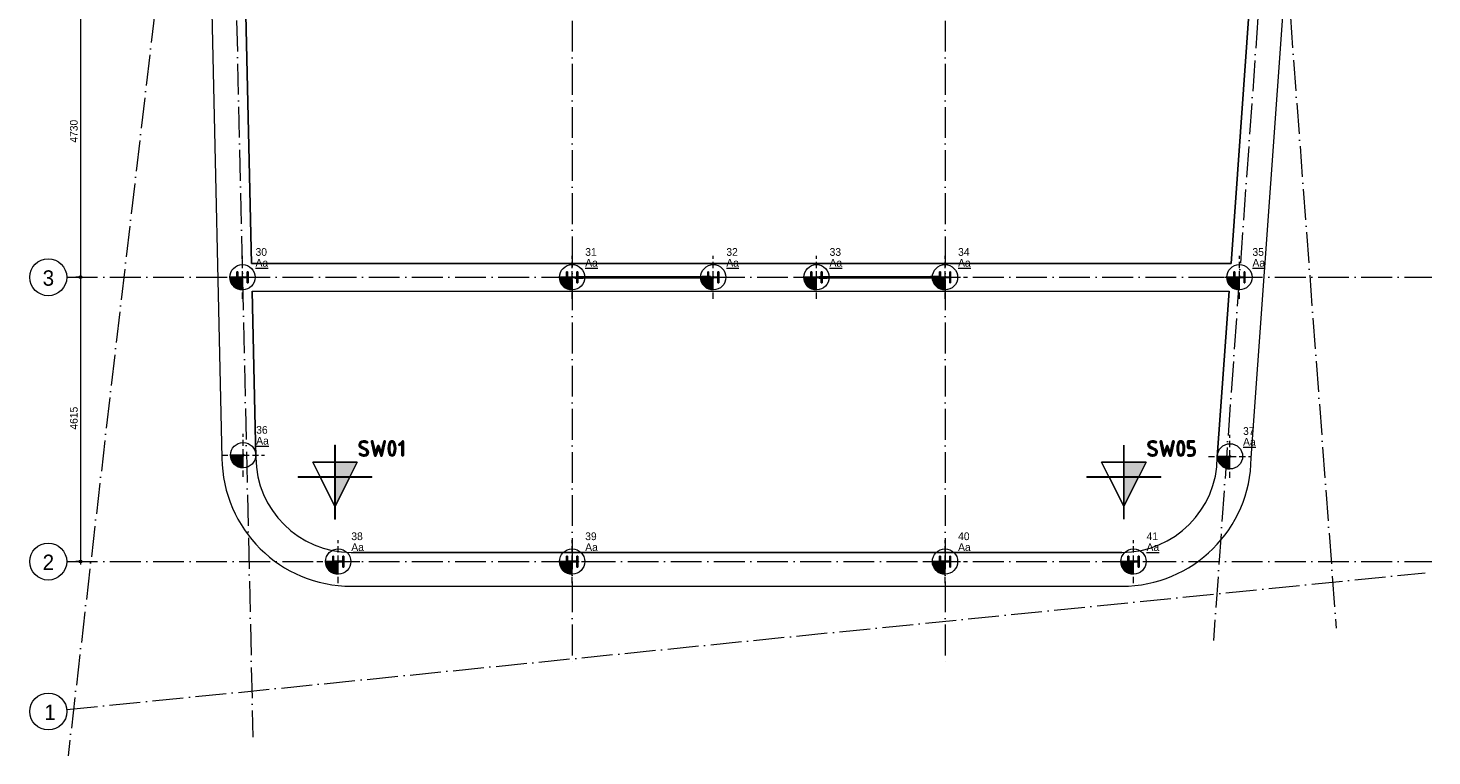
# Model space of a CAD drawing. Header units: millimetres. Extents: x 1146 to 23950, y 6845 to 40413.
# Tile 1 of 4: x 1173 to 23950, y 6845 to 18661. Entities that reach past the tile are written whole.
import ezdxf

# ---------------------------------------------------------------- set-up
doc = ezdxf.new("R2010")
doc.units = ezdxf.units.MM
doc.linetypes.add('00_PBT_HID2', pattern=[150, 100, -50])
doc.linetypes.add('00_PBT_STRA', pattern=[1400, 500, -100, 0, -100, 500, -100, 0, -100])
for name, color, linetype, lineweight in [('A-____-____-DIMS', 211, 'Continuous', 13), ('A-____-____-DIMS-50', 211, 'Continuous', 13), ('A-DETL-____-MBND', 5, 'Continuous', 13), ('A-DETL-GENF-HDLN', 90, '00_PBT_HID2', 18), ('A-DETL-GENF-OTLN', 92, 'Continuous', 18), ('A-GENM-____-OTLN', 13, 'Continuous', 25), ('S-FNDN-____-IDEN', 2, 'Continuous', 18), ('S-FNDN-____-OTLN', 32, 'Continuous', 25), ('S-GRID-____-IDEN', 1, 'Continuous', 18), ('S-GRID-____-OTLN', 1, 'Continuous', 13)]:
    doc.layers.add(name, color=color, linetype=linetype, lineweight=lineweight)
doc.styles.add('PBT-Font', font='PBT-FONT.ttf', dxfattribs={"height": 250})
doc.styles.add('PBT-Font_1', font='PBT-FONT.ttf', dxfattribs={"height": 125})
doc.styles.add('PBT-Font_B', font='txt', dxfattribs={"height": 125})
doc.styles.add('PBT-Font_I', font='PBT-FONTi.ttf', dxfattribs={"height": 125})
doc.dimstyles.new('PBT_DIM_2_50mm_nk', dxfattribs={"dimscale": 304.8, "dimtxt": 125.344371, "dimasz": 0.147638, "dimexe": 0.246063, "dimexo": 0.0625, "dimgap": 0.032808, "dimtad": 1, "dimdec": 3, "dimrnd": 0.001, "dimdsep": 46, "dimtxsty": 'PBT-Font_1', "dimblk1": 'DOTBLANK', "dimblk2": 'DOTBLANK', "dimsah": 1, "dimcen": 0.09, "dimdle": 0.164042, "dimazin": 0, "dimtfac": 1, "dimtdec": 4, "dimtix": 1, "dimtmove": 0, "dimatfit": 3, "dimfxl": 0.246063, "dimfxlon": 1, "dimtvp": 1, "dimtolj": 1, "dimtzin": 0, "dimarcsym": 2})

# ---------------------------------------------------------------- blocks, each defined once
blk = doc.blocks.new('00_PBT_GM_sondering_R24 - Sondering-1644462-palenplan')
at = {"layer": 'A-GENM-____-OTLN'}
for points in [[(-2, -687), (2, -687), (2, -2), (600, -2), (600, 2), (2, 2), (2, 513), (-2, 513), (-2, 2), (-600, 2), (-600, -2), (-2, -2)], [(479, 336), (504, 340), (524, 354), (538, 375), (542, 399), (540, 417), (534, 432), (523, 445), (508, 455), (436, 491), (420, 505), (415, 525), (418, 539), (426, 552), (439, 560), (454, 563), (483, 560), (519, 550), (527, 554), (531, 563), (529, 569), (524, 573), (495, 583), (455, 586), (431, 582), (410, 568), (396, 547), (391, 523), (393, 505), (400, 490), (411, 477), (426, 467), (498, 431), (513, 417), (519, 397), (516, 383), (508, 370), (495, 362), (481, 359), (446, 365), (411, 382), (404, 384), (395, 381), (391, 372), (396, 362), (415, 350), (435, 342), (457, 337)], [(654, 336), (661, 338), (666, 346), (704, 459), (741, 346), (746, 338), (754, 336), (762, 338), (766, 346), (816, 574), (813, 583), (804, 586), (795, 584), (791, 576), (751, 395), (716, 501), (711, 508), (704, 511), (696, 508), (691, 501), (656, 395), (616, 576), (612, 584), (604, 586), (594, 583), (591, 574), (591, 571), (641, 346), (646, 338)], [(1098, 336), (1107, 339), (1110, 348), (1110, 574), (1107, 583), (1097, 586), (1087, 581), (1038, 532), (1034, 523), (1038, 514), (1047, 511), (1056, 515), (1086, 544), (1086, 348), (1089, 339)], [(130, 2), (242, 2), (362, 240), (2, 240), (2, 2)], [(2, -476), (240, -2), (2, -2)]]:
    blk.add_hatch(color=256, dxfattribs=at).paths.add_polyline_path(points)
h = blk.add_hatch(color=256, dxfattribs=at)
h.paths.add_polyline_path([(926, 336), (942, 339), (956, 348), (967, 363), (976, 384), (984, 419), (987, 461), (984, 503), (976, 538), (967, 559), (956, 574), (942, 583), (926, 586), (909, 583), (895, 574), (884, 560), (875, 539), (867, 503), (864, 461), (867, 419), (875, 383), (884, 362), (895, 348), (909, 339)])
h.paths.add_polyline_path([(926, 359), (916, 362), (907, 370), (900, 383), (894, 402), (889, 430), (888, 461), (889, 491), (895, 522), (900, 539), (907, 552), (916, 560), (926, 563), (935, 560), (944, 552), (951, 539), (957, 520), (962, 492), (963, 461), (962, 430), (957, 402), (951, 383), (944, 370), (935, 362)])
at = {"layer": 'A-GENM-____-OTLN', "lineweight": 13}
for p, q in [((2, 513), (-2, 513)), ((-2, 513), (-2, 2)), ((-2, 2), (-2, 513)), ((-2, 513), (2, 513)), ((2, 2), (2, 513)), ((2, 513), (2, 2)), ((396, 547), (391, 523)), ((391, 523), (396, 547)), ((391, 523), (393, 505)), ((393, 505), (391, 523)), ((393, 505), (400, 490)), ((400, 490), (393, 505)), ((410, 568), (396, 547)), ((396, 547), (410, 568)), ((400, 490), (411, 477)), ((411, 477), (400, 490)), ((431, 582), (410, 568)), ((410, 568), (431, 582)), ((411, 477), (426, 467)), ((426, 467), (411, 477)), ((415, 525), (418, 539)), ((418, 539), (415, 525)), ((420, 505), (415, 525)), ((415, 525), (420, 505)), ((418, 539), (426, 552)), ((426, 552), (418, 539)), ((436, 491), (420, 505)), ((420, 505), (436, 491)), ((426, 552), (439, 560)), ((439, 560), (426, 552)), ((426, 467), (498, 431)), ((498, 431), (426, 467)), ((455, 586), (431, 582)), ((431, 582), (455, 586)), ((508, 455), (436, 491)), ((436, 491), (508, 455)), ((439, 560), (454, 563)), ((454, 563), (439, 560)), ((454, 563), (483, 560)), ((483, 560), (454, 563)), ((495, 583), (455, 586)), ((455, 586), (495, 583)), ((483, 560), (513, 551)), ((513, 551), (483, 560)), ((524, 573), (495, 583)), ((495, 583), (524, 573)), ((513, 551), (519, 550)), ((519, 550), (513, 551)), ((519, 550), (527, 554)), ((527, 554), (519, 550)), ((529, 569), (524, 573)), ((524, 573), (529, 569)), ((527, 554), (531, 563)), ((531, 563), (527, 554)), ((531, 563), (529, 569)), ((529, 569), (531, 563)), ((594, 583), (591, 574)), ((591, 574), (594, 583)), ((591, 574), (591, 571)), ((591, 571), (591, 574)), ((591, 571), (641, 346)), ((641, 346), (591, 571)), ((604, 586), (594, 583)), ((594, 583), (604, 586)), ((612, 584), (604, 586)), ((604, 586), (612, 584)), ((616, 576), (612, 584)), ((612, 584), (616, 576)), ((656, 395), (616, 576)), ((616, 576), (656, 395)), ((691, 501), (656, 395)), ((656, 395), (691, 501)), ((666, 346), (704, 459)), ((704, 459), (666, 346)), ((696, 508), (691, 501)), ((691, 501), (696, 508)), ((704, 511), (696, 508)), ((696, 508), (704, 511)), ((711, 508), (704, 511)), ((704, 511), (711, 508)), ((704, 459), (741, 346)), ((741, 346), (704, 459)), ((716, 501), (711, 508)), ((711, 508), (716, 501)), ((751, 395), (716, 501)), ((716, 501), (751, 395)), ((791, 576), (751, 395)), ((751, 395), (791, 576)), ((766, 346), (816, 571)), ((816, 571), (766, 346)), ((795, 584), (791, 576)), ((791, 576), (795, 584)), ((804, 586), (795, 584)), ((795, 584), (804, 586)), ((813, 583), (804, 586)), ((804, 586), (813, 583)), ((816, 574), (813, 583)), ((813, 583), (816, 574)), ((816, 571), (816, 574)), ((816, 574), (816, 571)), ((867, 503), (864, 461)), ((864, 461), (867, 503)), ((864, 461), (867, 419)), ((867, 419), (864, 461)), ((875, 539), (867, 503)), ((867, 503), (875, 539)), ((884, 560), (875, 539)), ((875, 539), (884, 560)), ((895, 575), (884, 560)), ((884, 560), (895, 575)), ((888, 461), (889, 491)), ((889, 491), (888, 461)), ((889, 430), (888, 461)), ((888, 461), (889, 430)), ((889, 491), (895, 520)), ((895, 520), (889, 491)), ((909, 583), (895, 575)), ((895, 575), (909, 583)), ((895, 520), (900, 539)), ((900, 539), (895, 520)), ((900, 539), (907, 552)), ((907, 552), (900, 539)), ((907, 552), (916, 560)), ((916, 560), (907, 552)), ((926, 586), (909, 583)), ((909, 583), (926, 586)), ((916, 560), (926, 563)), ((926, 563), (916, 560)), ((942, 583), (926, 586)), ((926, 586), (942, 583)), ((926, 563), (935, 560)), ((935, 560), (926, 563)), ((935, 560), (944, 552)), ((944, 552), (935, 560)), ((956, 574), (942, 583)), ((942, 583), (956, 574)), ((944, 552), (951, 539)), ((951, 539), (944, 552)), ((951, 539), (957, 520)), ((957, 520), (951, 539)), ((967, 559), (956, 574)), ((956, 574), (967, 559)), ((957, 520), (962, 492)), ((962, 492), (957, 520)), ((962, 492), (963, 461)), ((963, 461), (962, 492)), ((963, 461), (962, 430)), ((962, 430), (963, 461)), ((976, 538), (967, 559)), ((967, 559), (976, 538)), ((984, 503), (976, 538)), ((976, 538), (984, 503)), ((987, 461), (984, 503)), ((984, 503), (987, 461)), ((984, 419), (987, 461)), ((987, 461), (984, 419)), ((1038, 532), (1034, 523)), ((1034, 523), (1038, 532)), ((1034, 523), (1038, 514)), ((1038, 514), (1034, 523)), ((1087, 581), (1038, 532)), ((1038, 532), (1087, 581)), ((1038, 514), (1047, 511)), ((1047, 511), (1038, 514)), ((1047, 511), (1056, 515)), ((1056, 515), (1047, 511)), ((1056, 515), (1086, 544)), ((1086, 544), (1056, 515)), ((1086, 544), (1086, 348)), ((1086, 348), (1086, 544)), ((1097, 586), (1087, 581)), ((1087, 581), (1097, 586)), ((1107, 583), (1097, 586)), ((1097, 586), (1107, 583)), ((1110, 574), (1107, 583)), ((1107, 583), (1110, 574)), ((1110, 348), (1110, 574)), ((1110, 574), (1110, 348)), ((-2, 240), (-362, 240)), ((-362, 240), (-242, 2)), ((-242, 2), (-362, 240)), ((-362, 240), (-2, 240)), ((-2, 2), (-2, 240)), ((-2, 240), (-2, 2)), ((362, 240), (2, 240)), ((2, 240), (2, 2)), ((2, 2), (2, 240)), ((2, 240), (362, 240)), ((242, 2), (362, 240)), ((362, 240), (242, 2)), ((395, 381), (391, 372)), ((391, 372), (395, 381)), ((391, 372), (396, 362)), ((396, 362), (391, 372)), ((404, 384), (395, 381)), ((395, 381), (404, 384)), ((396, 362), (415, 350)), ((415, 350), (396, 362)), ((411, 382), (404, 384)), ((404, 384), (411, 382)), ((446, 365), (411, 382)), ((411, 382), (446, 365)), ((415, 350), (435, 342)), ((435, 342), (415, 350)), ((435, 342), (457, 337)), ((457, 337), (435, 342)), ((481, 359), (446, 365)), ((446, 365), (481, 359)), ((457, 337), (479, 336)), ((479, 336), (457, 337)), ((479, 336), (504, 340)), ((504, 340), (479, 336)), ((495, 362), (481, 359)), ((481, 359), (495, 362)), ((508, 370), (495, 362)), ((495, 362), (508, 370)), ((498, 431), (513, 417)), ((513, 417), (498, 431)), ((504, 340), (524, 354)), ((524, 354), (504, 340)), ((523, 445), (508, 455)), ((508, 455), (523, 445)), ((516, 383), (508, 370)), ((508, 370), (516, 383)), ((513, 417), (519, 397)), ((519, 397), (513, 417)), ((519, 397), (516, 383)), ((516, 383), (519, 397)), ((534, 432), (523, 445)), ((523, 445), (534, 432)), ((524, 354), (538, 375)), ((538, 375), (524, 354)), ((540, 417), (534, 432)), ((534, 432), (540, 417)), ((538, 375), (542, 399)), ((542, 399), (538, 375)), ((542, 399), (540, 417)), ((540, 417), (542, 399)), ((641, 346), (646, 338)), ((646, 338), (641, 346)), ((646, 338), (654, 336)), ((654, 336), (646, 338)), ((654, 336), (661, 338)), ((661, 338), (654, 336)), ((661, 338), (666, 346)), ((666, 346), (661, 338)), ((741, 346), (746, 338)), ((746, 338), (741, 346)), ((746, 338), (754, 336)), ((754, 336), (746, 338)), ((754, 336), (762, 338)), ((762, 338), (754, 336)), ((762, 338), (766, 346)), ((766, 346), (762, 338)), ((867, 419), (875, 383)), ((875, 383), (867, 419)), ((875, 383), (884, 362)), ((884, 362), (875, 383)), ((884, 362), (895, 348)), ((895, 348), (884, 362)), ((894, 402), (889, 430)), ((889, 430), (894, 402)), ((900, 383), (894, 402)), ((894, 402), (900, 383)), ((895, 348), (909, 339)), ((909, 339), (895, 348)), ((907, 370), (900, 383)), ((900, 383), (907, 370)), ((916, 362), (907, 370)), ((907, 370), (916, 362)), ((909, 339), (926, 336)), ((926, 336), (909, 339)), ((926, 359), (916, 362)), ((916, 362), (926, 359)), ((935, 362), (926, 359)), ((926, 359), (935, 362)), ((926, 336), (942, 339)), ((942, 339), (926, 336)), ((944, 370), (935, 362)), ((935, 362), (944, 370)), ((942, 339), (956, 348)), ((956, 348), (942, 339)), ((951, 383), (944, 370)), ((944, 370), (951, 383)), ((957, 402), (951, 383)), ((951, 383), (957, 402)), ((956, 348), (967, 363)), ((967, 363), (956, 348)), ((962, 430), (957, 402)), ((957, 402), (962, 430)), ((967, 363), (976, 384)), ((976, 384), (967, 363)), ((976, 384), (984, 419)), ((984, 419), (976, 384)), ((1086, 348), (1089, 339)), ((1089, 339), (1086, 348)), ((1089, 339), (1098, 336)), ((1098, 336), (1089, 339)), ((1098, 336), (1107, 339)), ((1107, 339), (1098, 336)), ((1107, 339), (1110, 348)), ((1110, 348), (1107, 339)), ((-2, 2), (-600, 2)), ((-600, 2), (-600, -2)), ((-600, -2), (-600, 2)), ((-600, 2), (-2, 2)), ((-242, 2), (-2, 2)), ((-2, 2), (-242, 2)), ((600, 2), (2, 2)), ((2, 2), (600, 2)), ((2, 2), (242, 2)), ((242, 2), (2, 2)), ((600, -2), (600, 2)), ((600, 2), (600, -2)), ((-600, -2), (-2, -2)), ((-2, -2), (-600, -2)), ((-2, -2), (-240, -2)), ((-240, -2), (-2, -476)), ((-2, -476), (-240, -2)), ((-240, -2), (-2, -2)), ((-2, -2), (-2, -687)), ((-2, -687), (-2, -2)), ((-2, -476), (-2, -2)), ((-2, -2), (-2, -476)), ((2, -476), (240, -2)), ((240, -2), (2, -2)), ((2, -2), (2, -476)), ((2, -476), (2, -2)), ((2, -2), (240, -2)), ((240, -2), (2, -476)), ((2, -2), (600, -2)), ((2, -687), (2, -2)), ((2, -2), (2, -687)), ((600, -2), (2, -2)), ((-2, -687), (2, -687)), ((2, -687), (-2, -687))]:
    blk.add_line(p, q, dxfattribs=at)
blk = doc.blocks.new('28_PBT_SC_stalen kolom_H-profiel_R24 - HE180B-1678610-palenplan')
at = {"layer": 'A-DETL-____-MBND'}
for p, q in [((-90, 76), (-90, 90)), ((-90, 90), (90, 90)), ((90, 90), (-90, 90)), ((-90, 90), (-90, 76)), ((-19.25, 76), (-90, 76)), ((-90, 76), (-19.25, 76)), ((-4.25, -61), (-4.25, 61)), ((-4.25, 61), (-4.25, -61)), ((4.25, 61), (4.25, -61)), ((4.25, -61), (4.25, 61)), ((90, 76), (19.25, 76)), ((19.25, 76), (90, 76)), ((90, 90), (90, 76)), ((90, 76), (90, 90)), ((-90, -90), (-90, -76)), ((-90, -76), (-19.25, -76)), ((-19.25, -76), (-90, -76)), ((-90, -76), (-90, -90)), ((90, -90), (-90, -90)), ((-90, -90), (90, -90)), ((19.25, -76), (90, -76)), ((90, -76), (19.25, -76)), ((90, -76), (90, -90)), ((90, -90), (90, -76))]:
    blk.add_line(p, q, dxfattribs=at)
for centre, start, end in [((-19.25, 61), 360, 90), ((-19.25, 61), 0, 90), ((19.25, 61), 90, 180), ((19.25, 61), 90, 180), ((-19.25, -61), 270, 360), ((-19.25, -61), 270, 0), ((19.25, -61), 180, 270), ((19.25, -61), 180, 270)]:
    blk.add_arc(centre, 15, start, end, dxfattribs=at)
blk = doc.blocks.new('28_PBT_SC_stalen kolom_H-profiel_R24 - HE180B-1678606-palenplan')
at = {"layer": 'A-DETL-____-MBND'}
for p, q in [((-90, 76), (-90, 90)), ((-90, 90), (90, 90)), ((90, 90), (-90, 90)), ((-90, 90), (-90, 76)), ((-19.25, 76), (-90, 76)), ((-90, 76), (-19.25, 76)), ((-4.25, -61), (-4.25, 61)), ((-4.25, 61), (-4.25, -61)), ((4.25, 61), (4.25, -61)), ((4.25, -61), (4.25, 61)), ((90, 76), (19.25, 76)), ((19.25, 76), (90, 76)), ((90, 90), (90, 76)), ((90, 76), (90, 90)), ((-90, -90), (-90, -76)), ((-90, -76), (-19.25, -76)), ((-19.25, -76), (-90, -76)), ((-90, -76), (-90, -90)), ((90, -90), (-90, -90)), ((-90, -90), (90, -90)), ((19.25, -76), (90, -76)), ((90, -76), (19.25, -76)), ((90, -76), (90, -90)), ((90, -90), (90, -76))]:
    blk.add_line(p, q, dxfattribs=at)
for centre, start, end in [((-19.25, 61), 360, 90), ((-19.25, 61), 0, 90), ((19.25, 61), 90, 180), ((19.25, 61), 90, 180), ((-19.25, -61), 270, 360), ((-19.25, -61), 270, 0), ((19.25, -61), 180, 270), ((19.25, -61), 180, 270)]:
    blk.add_arc(centre, 15, start, end, dxfattribs=at)
blk = doc.blocks.new('28_PBT_SF_stalen ligger_strip_R24 - windverband 12x150-1631255-palenplan')
at = {"layer": 'A-DETL-____-MBND'}
for p, q in [((10045, 14615), (10045, 14603)), ((10179, 14615), (10045, 14615)), ((10045, 14615), (12111, 14615)), ((10045, 14603), (10179, 14603)), ((12111, 14603), (10045, 14603)), ((10179, 14603), (10179, 14615)), ((10179, 14615), (12245, 14615)), ((12245, 14603), (10179, 14603)), ((12111, 14615), (12245, 14615)), ((12111, 14603), (12111, 14615)), ((12245, 14603), (12111, 14603)), ((12245, 14615), (12245, 14603))]:
    blk.add_line(p, q, dxfattribs=at)
blk = doc.blocks.new('28_PBT_SF_stalen ligger_strip_R24 - windverband 12x150-1695926-palenplan')
at = {"layer": 'A-DETL-____-MBND'}
for p, q in [((10100, 14615), (10100, 14627)), ((10100, 14627), (10234, 14627)), ((10100, 14627), (12111, 14627)), ((10234, 14615), (10100, 14615)), ((12111, 14615), (10100, 14615)), ((10234, 14627), (10234, 14615)), ((10234, 14627), (12245, 14627)), ((12245, 14615), (10234, 14615)), ((12245, 14627), (12111, 14627)), ((12111, 14627), (12111, 14615)), ((12111, 14615), (12245, 14615)), ((12245, 14615), (12245, 14627))]:
    blk.add_line(p, q, dxfattribs=at)
blk = doc.blocks.new('28_PBT_SF_stalen ligger_strip_R24 - windverband 12x150-1747206-palenplan')
at = {"layer": 'A-DETL-____-MBND'}
for p, q in [((14001, 14615), (14001, 14627)), ((14001, 14627), (14137, 14627)), ((14001, 14627), (15815, 14627)), ((14137, 14615), (14001, 14615)), ((15815, 14615), (14001, 14615)), ((14137, 14627), (14137, 14615)), ((14137, 14627), (15952, 14627)), ((15952, 14615), (14137, 14615)), ((15952, 14627), (15815, 14627)), ((15815, 14627), (15815, 14615)), ((15815, 14615), (15952, 14615)), ((15952, 14615), (15952, 14627))]:
    blk.add_line(p, q, dxfattribs=at)
blk = doc.blocks.new('28_PBT_SF_stalen ligger_strip_R24 - windverband 12x150-1631934-palenplan')
at = {"layer": 'A-DETL-____-MBND'}
for p, q in [((14001, 14615), (14001, 14603)), ((14137, 14615), (14001, 14615)), ((14001, 14615), (15878, 14615)), ((14001, 14603), (14137, 14603)), ((15878, 14603), (14001, 14603)), ((14137, 14603), (14137, 14615)), ((14137, 14615), (16014, 14615)), ((16014, 14603), (14137, 14603)), ((15878, 14615), (16014, 14615)), ((15878, 14603), (15878, 14615)), ((16014, 14603), (15878, 14603)), ((16014, 14615), (16014, 14603))]:
    blk.add_line(p, q, dxfattribs=at)
blk = doc.blocks.new('17_PBT_SFO_paal_rond_R24 - Ø410-500 _vHek Combi_-V1-palenplan')
at = {"layer": 'A-DETL-GENF-OTLN'}
blk.add_hatch(color=256, dxfattribs=at).paths.add_polyline_path([(0, -205), (0, 0), (-205, 0), (-200, -46), (-185, -89), (-160, -128), (-128, -160), (-89, -185), (-46, -200)])
at = {"layer": 'A-DETL-GENF-HDLN'}
for p, q in [((0, 0), (0, 348)), ((-349, 0), (0, 0)), ((0, -349), (0, 0)), ((0, 0), (348, 0))]:
    blk.add_line(p, q, dxfattribs=at)
at = {"layer": 'A-DETL-GENF-OTLN'}
for p, q in [((0, 0), (-205, 0)), ((0, -205), (0, 0))]:
    blk.add_line(p, q, dxfattribs=at)
blk.add_circle((0, 0), 205, dxfattribs=at)
blk.add_arc((0, 0), 205, 180, 270, dxfattribs=at)
at = {"layer": 'S-FNDN-____-OTLN'}
for p, q in [((0, 20), (0, -20)), ((-20, 0), (20, 0))]:
    blk.add_line(p, q, dxfattribs=at)
blk = doc.blocks.new('00_PBT_GM_sondering_R24 - Sondering-1645388-palenplan')
at = {"layer": 'A-GENM-____-OTLN'}
for points in [[(2, -687), (2, -2), (600, -2), (600, 2), (2, 2), (2, 513), (-2, 513), (-2, 2), (-600, 2), (-600, -2), (-2, -2), (-2, -687)], [(479, 336), (504, 340), (524, 354), (538, 375), (542, 399), (540, 417), (534, 432), (523, 445), (508, 455), (436, 491), (420, 505), (415, 525), (418, 539), (426, 552), (439, 560), (454, 563), (483, 560), (519, 550), (527, 554), (531, 563), (529, 569), (524, 573), (495, 583), (455, 586), (431, 582), (410, 568), (396, 547), (391, 523), (393, 505), (400, 490), (411, 477), (426, 467), (498, 431), (513, 417), (519, 397), (516, 383), (508, 370), (495, 362), (481, 359), (446, 365), (411, 382), (404, 384), (395, 381), (391, 372), (396, 362), (415, 350), (435, 342), (457, 337)], [(754, 336), (762, 338), (766, 346), (816, 574), (813, 583), (804, 586), (795, 584), (791, 576), (751, 395), (716, 501), (711, 508), (704, 511), (696, 508), (691, 501), (656, 395), (616, 576), (612, 584), (604, 586), (594, 583), (591, 574), (591, 571), (641, 346), (646, 338), (654, 336), (661, 338), (666, 346), (704, 459), (741, 346), (746, 338)], [(1096, 336), (1119, 340), (1139, 354), (1153, 374), (1157, 399), (1157, 424), (1153, 448), (1139, 469), (1119, 482), (1094, 487), (1058, 487), (1058, 563), (1134, 563), (1143, 566), (1146, 575), (1143, 583), (1134, 586), (1047, 586), (1037, 583), (1034, 574), (1034, 476), (1037, 466), (1047, 463), (1096, 463), (1111, 461), (1123, 452), (1131, 439), (1134, 424), (1134, 398), (1131, 383), (1123, 371), (1111, 362), (1094, 359), (1047, 359), (1037, 356), (1034, 348), (1037, 339), (1047, 336), (1094, 336)], [(242, 2), (362, 240), (2, 240), (2, 2)], [(2, -476), (240, -2), (2, -2)]]:
    blk.add_hatch(color=256, dxfattribs=at).paths.add_polyline_path(points)
h = blk.add_hatch(color=256, dxfattribs=at)
h.paths.add_polyline_path([(926, 336), (942, 339), (956, 348), (967, 363), (976, 384), (984, 419), (987, 461), (984, 503), (976, 538), (967, 559), (956, 574), (942, 583), (926, 586), (909, 583), (895, 575), (884, 560), (875, 539), (867, 503), (864, 461), (867, 419), (875, 383), (884, 362), (895, 348), (909, 339)])
h.paths.add_polyline_path([(926, 359), (916, 362), (907, 370), (900, 383), (894, 402), (889, 430), (888, 461), (889, 491), (895, 520), (900, 539), (907, 552), (916, 560), (926, 563), (935, 560), (944, 552), (951, 539), (957, 520), (962, 492), (963, 461), (962, 430), (957, 402), (951, 383), (944, 370), (935, 362)])
at = {"layer": 'A-GENM-____-OTLN', "lineweight": 13}
for p, q in [((2, 513), (-2, 513)), ((-2, 513), (-2, 2)), ((-2, 2), (-2, 513)), ((-2, 513), (2, 513)), ((2, 2), (2, 513)), ((2, 513), (2, 2)), ((396, 547), (391, 523)), ((391, 523), (396, 547)), ((391, 523), (393, 505)), ((393, 505), (391, 523)), ((393, 505), (400, 490)), ((400, 490), (393, 505)), ((410, 568), (396, 547)), ((396, 547), (410, 568)), ((400, 490), (411, 477)), ((411, 477), (400, 490)), ((431, 582), (410, 568)), ((410, 568), (431, 582)), ((411, 477), (426, 467)), ((426, 467), (411, 477)), ((415, 525), (418, 539)), ((418, 539), (415, 525)), ((420, 505), (415, 525)), ((415, 525), (420, 505)), ((418, 539), (426, 552)), ((426, 552), (418, 539)), ((436, 491), (420, 505)), ((420, 505), (436, 491)), ((426, 552), (439, 560)), ((439, 560), (426, 552)), ((426, 467), (498, 431)), ((498, 431), (426, 467)), ((455, 586), (431, 582)), ((431, 582), (455, 586)), ((508, 455), (436, 491)), ((436, 491), (508, 455)), ((439, 560), (454, 563)), ((454, 563), (439, 560)), ((454, 563), (483, 560)), ((483, 560), (454, 563)), ((495, 583), (455, 586)), ((455, 586), (495, 583)), ((483, 560), (513, 551)), ((513, 551), (483, 560)), ((524, 573), (495, 583)), ((495, 583), (524, 573)), ((513, 551), (519, 550)), ((519, 550), (513, 551)), ((519, 550), (527, 554)), ((527, 554), (519, 550)), ((529, 569), (524, 573)), ((524, 573), (529, 569)), ((527, 554), (531, 563)), ((531, 563), (527, 554)), ((531, 563), (529, 569)), ((529, 569), (531, 563)), ((594, 583), (591, 574)), ((591, 574), (594, 583)), ((591, 574), (591, 571)), ((591, 571), (591, 574)), ((591, 571), (641, 346)), ((641, 346), (591, 571)), ((604, 586), (594, 583)), ((594, 583), (604, 586)), ((612, 584), (604, 586)), ((604, 586), (612, 584)), ((616, 576), (612, 584)), ((612, 584), (616, 576)), ((656, 395), (616, 576)), ((616, 576), (656, 395)), ((691, 501), (656, 395)), ((656, 395), (691, 501)), ((666, 346), (704, 459)), ((704, 459), (666, 346)), ((696, 508), (691, 501)), ((691, 501), (696, 508)), ((704, 511), (696, 508)), ((696, 508), (704, 511)), ((711, 508), (704, 511)), ((704, 511), (711, 508)), ((704, 459), (741, 346)), ((741, 346), (704, 459)), ((716, 501), (711, 508)), ((711, 508), (716, 501)), ((751, 395), (716, 501)), ((716, 501), (751, 395)), ((791, 576), (751, 395)), ((751, 395), (791, 576)), ((766, 346), (816, 571)), ((816, 571), (766, 346)), ((795, 584), (791, 576)), ((791, 576), (795, 584)), ((804, 586), (795, 584)), ((795, 584), (804, 586)), ((813, 583), (804, 586)), ((804, 586), (813, 583)), ((816, 574), (813, 583)), ((813, 583), (816, 574)), ((816, 571), (816, 574)), ((816, 574), (816, 571)), ((867, 503), (864, 461)), ((864, 461), (867, 503)), ((864, 461), (867, 419)), ((867, 419), (864, 461)), ((875, 539), (867, 503)), ((867, 503), (875, 539)), ((884, 560), (875, 539)), ((875, 539), (884, 560)), ((895, 575), (884, 560)), ((884, 560), (895, 575)), ((888, 461), (889, 491)), ((889, 491), (888, 461)), ((889, 430), (888, 461)), ((888, 461), (889, 430)), ((889, 491), (895, 520)), ((895, 520), (889, 491)), ((909, 583), (895, 575)), ((895, 575), (909, 583)), ((895, 520), (900, 539)), ((900, 539), (895, 520)), ((900, 539), (907, 552)), ((907, 552), (900, 539)), ((907, 552), (916, 560)), ((916, 560), (907, 552)), ((926, 586), (909, 583)), ((909, 583), (926, 586)), ((916, 560), (926, 563)), ((926, 563), (916, 560)), ((942, 583), (926, 586)), ((926, 586), (942, 583)), ((926, 563), (935, 560)), ((935, 560), (926, 563)), ((935, 560), (944, 552)), ((944, 552), (935, 560)), ((956, 574), (942, 583)), ((942, 583), (956, 574)), ((944, 552), (951, 539)), ((951, 539), (944, 552)), ((951, 539), (957, 520)), ((957, 520), (951, 539)), ((967, 559), (956, 574)), ((956, 574), (967, 559)), ((957, 520), (962, 492)), ((962, 492), (957, 520)), ((962, 492), (963, 461)), ((963, 461), (962, 492)), ((963, 461), (962, 430)), ((962, 430), (963, 461)), ((976, 538), (967, 559)), ((967, 559), (976, 538)), ((984, 503), (976, 538)), ((976, 538), (984, 503)), ((987, 461), (984, 503)), ((984, 503), (987, 461)), ((984, 419), (987, 461)), ((987, 461), (984, 419)), ((1037, 583), (1034, 574)), ((1034, 574), (1037, 583)), ((1034, 574), (1034, 505)), ((1034, 505), (1034, 574)), ((1034, 505), (1034, 476)), ((1034, 476), (1034, 505)), ((1034, 476), (1037, 466)), ((1037, 466), (1034, 476)), ((1047, 586), (1037, 583)), ((1037, 583), (1047, 586)), ((1037, 466), (1047, 463)), ((1047, 463), (1037, 466)), ((1134, 586), (1047, 586)), ((1047, 586), (1134, 586)), ((1047, 463), (1096, 463)), ((1096, 463), (1047, 463)), ((1058, 487), (1058, 563)), ((1058, 563), (1134, 563)), ((1134, 563), (1058, 563)), ((1058, 563), (1058, 487)), ((1095, 487), (1058, 487)), ((1058, 487), (1095, 487)), ((1119, 482), (1095, 487)), ((1095, 487), (1119, 482)), ((1096, 463), (1111, 461)), ((1111, 461), (1096, 463)), ((1111, 461), (1123, 452)), ((1123, 452), (1111, 461)), ((1139, 469), (1119, 482)), ((1119, 482), (1139, 469)), ((1143, 583), (1134, 586)), ((1134, 586), (1143, 583)), ((1134, 563), (1143, 566)), ((1143, 566), (1134, 563)), ((1153, 448), (1139, 469)), ((1139, 469), (1153, 448)), ((1146, 575), (1143, 583)), ((1143, 583), (1146, 575)), ((1143, 566), (1146, 575)), ((1146, 575), (1143, 566)), ((-2, 240), (-362, 240)), ((-362, 240), (-242, 2)), ((-242, 2), (-362, 240)), ((-362, 240), (-2, 240)), ((-2, 2), (-2, 240)), ((-2, 240), (-2, 2)), ((362, 240), (2, 240)), ((2, 240), (2, 2)), ((2, 2), (2, 240)), ((2, 240), (362, 240)), ((242, 2), (362, 240)), ((362, 240), (242, 2)), ((395, 381), (391, 372)), ((391, 372), (395, 381)), ((391, 372), (396, 362)), ((396, 362), (391, 372)), ((404, 384), (395, 381)), ((395, 381), (404, 384)), ((396, 362), (415, 350)), ((415, 350), (396, 362)), ((411, 382), (404, 384)), ((404, 384), (411, 382)), ((446, 365), (411, 382)), ((411, 382), (446, 365)), ((415, 350), (435, 342)), ((435, 342), (415, 350)), ((435, 342), (457, 337)), ((457, 337), (435, 342)), ((481, 359), (446, 365)), ((446, 365), (481, 359)), ((457, 337), (479, 336)), ((479, 336), (457, 337)), ((479, 336), (504, 340)), ((504, 340), (479, 336)), ((495, 362), (481, 359)), ((481, 359), (495, 362)), ((508, 370), (495, 362)), ((495, 362), (508, 370)), ((498, 431), (513, 417)), ((513, 417), (498, 431)), ((504, 340), (524, 354)), ((524, 354), (504, 340)), ((523, 445), (508, 455)), ((508, 455), (523, 445)), ((516, 383), (508, 370)), ((508, 370), (516, 383)), ((513, 417), (519, 397)), ((519, 397), (513, 417)), ((519, 397), (516, 383)), ((516, 383), (519, 397)), ((534, 432), (523, 445)), ((523, 445), (534, 432)), ((524, 354), (538, 375)), ((538, 375), (524, 354)), ((540, 417), (534, 432)), ((534, 432), (540, 417)), ((538, 375), (542, 399)), ((542, 399), (538, 375)), ((542, 399), (540, 417)), ((540, 417), (542, 399)), ((641, 346), (646, 338)), ((646, 338), (641, 346)), ((646, 338), (654, 336)), ((654, 336), (646, 338)), ((654, 336), (661, 338)), ((661, 338), (654, 336)), ((661, 338), (666, 346)), ((666, 346), (661, 338)), ((741, 346), (746, 338)), ((746, 338), (741, 346)), ((746, 338), (754, 336)), ((754, 336), (746, 338)), ((754, 336), (762, 338)), ((762, 338), (754, 336)), ((762, 338), (766, 346)), ((766, 346), (762, 338)), ((867, 419), (875, 383)), ((875, 383), (867, 419)), ((875, 383), (884, 362)), ((884, 362), (875, 383)), ((884, 362), (895, 348)), ((895, 348), (884, 362)), ((894, 402), (889, 430)), ((889, 430), (894, 402)), ((900, 383), (894, 402)), ((894, 402), (900, 383)), ((895, 348), (909, 339)), ((909, 339), (895, 348)), ((907, 370), (900, 383)), ((900, 383), (907, 370)), ((916, 362), (907, 370)), ((907, 370), (916, 362)), ((909, 339), (926, 336)), ((926, 336), (909, 339)), ((926, 359), (916, 362)), ((916, 362), (926, 359)), ((935, 362), (926, 359)), ((926, 359), (935, 362)), ((926, 336), (942, 339)), ((942, 339), (926, 336)), ((944, 370), (935, 362)), ((935, 362), (944, 370)), ((942, 339), (956, 348)), ((956, 348), (942, 339)), ((951, 383), (944, 370)), ((944, 370), (951, 383)), ((957, 402), (951, 383)), ((951, 383), (957, 402)), ((956, 348), (967, 363)), ((967, 363), (956, 348)), ((962, 430), (957, 402)), ((957, 402), (962, 430)), ((967, 363), (976, 384)), ((976, 384), (967, 363)), ((976, 384), (984, 419)), ((984, 419), (976, 384)), ((1037, 356), (1034, 348)), ((1034, 348), (1037, 356)), ((1034, 348), (1037, 339)), ((1037, 339), (1034, 348)), ((1047, 359), (1037, 356)), ((1037, 356), (1047, 359)), ((1037, 339), (1047, 336)), ((1047, 336), (1037, 339)), ((1096, 359), (1047, 359)), ((1047, 359), (1096, 359)), ((1047, 336), (1096, 336)), ((1096, 336), (1047, 336)), ((1111, 362), (1096, 359)), ((1096, 359), (1111, 362)), ((1096, 336), (1119, 340)), ((1119, 340), (1096, 336)), ((1123, 371), (1111, 362)), ((1111, 362), (1123, 371)), ((1119, 340), (1139, 354)), ((1139, 354), (1119, 340)), ((1123, 452), (1131, 439)), ((1131, 439), (1123, 452)), ((1131, 383), (1123, 371)), ((1123, 371), (1131, 383)), ((1131, 439), (1134, 424)), ((1134, 424), (1131, 439)), ((1134, 398), (1131, 383)), ((1131, 383), (1134, 398)), ((1134, 424), (1134, 398)), ((1134, 398), (1134, 424)), ((1139, 354), (1153, 374)), ((1153, 374), (1139, 354)), ((1157, 424), (1153, 448)), ((1153, 448), (1157, 424)), ((1153, 374), (1157, 399)), ((1157, 399), (1153, 374)), ((1157, 399), (1157, 424)), ((1157, 424), (1157, 399)), ((-2, 2), (-600, 2)), ((-600, 2), (-600, -2)), ((-600, -2), (-600, 2)), ((-600, 2), (-2, 2)), ((-242, 2), (-2, 2)), ((-2, 2), (-242, 2)), ((600, 2), (2, 2)), ((2, 2), (600, 2)), ((2, 2), (242, 2)), ((242, 2), (2, 2)), ((600, -2), (600, 2)), ((600, 2), (600, -2)), ((-600, -2), (-2, -2)), ((-2, -2), (-600, -2)), ((-2, -2), (-240, -2)), ((-240, -2), (-2, -476)), ((-2, -476), (-240, -2)), ((-240, -2), (-2, -2)), ((-2, -2), (-2, -687)), ((-2, -687), (-2, -2)), ((-2, -476), (-2, -2)), ((-2, -2), (-2, -476)), ((2, -476), (240, -2)), ((240, -2), (2, -2)), ((2, -2), (2, -476)), ((2, -476), (2, -2)), ((2, -2), (240, -2)), ((240, -2), (2, -476)), ((2, -2), (600, -2)), ((2, -687), (2, -2)), ((2, -2), (2, -687)), ((600, -2), (2, -2)), ((-2, -687), (2, -687)), ((2, -687), (-2, -687))]:
    blk.add_line(p, q, dxfattribs=at)
blk = doc.blocks.new('Grid - Stramienbol-963102-palenplan')
at = {"layer": 'S-GRID-____-IDEN'}
blk.add_circle((0, 0), 6, dxfattribs=at)
blk = doc.blocks.new('DIMBLOCK4-palenplan')
at = {"layer": 'A-____-____-DIMS-50'}
for p, q in [((2025, 19345), (1950, 19345)), ((2025, 19345), (2025, 14615)), ((2025, 19345), (2100, 19345)), ((2025, 14615), (1950, 14615)), ((2025, 14615), (2100, 14615))]:
    blk.add_line(p, q, dxfattribs=at)
for centre in [(2025, 19345), (2025, 14615)]:
    blk.add_circle(centre, 22.5, dxfattribs=at)
at = {"layer": 'A-____-____-DIMS-50', "color": 0, "insert": (1852, 16800), "char_height": 125, "width": 431.37, "attachment_point": 1, "rotation": 90, "line_spacing_factor": 1.135194, "style": 'PBT-Font_1'}
blk.add_mtext('4730', dxfattribs=at)
blk = doc.blocks.new('_DotBlank')
at = {"color": 0, "linetype": 'ByBlock', "lineweight": -2}
blk.add_line((-0.5, 0), (-1, 0), dxfattribs=at)
blk.add_circle((0, 0), 0.5, dxfattribs=at)
blk = doc.blocks.new('DIMBLOCK5-palenplan')
at = {"layer": 'A-____-____-DIMS-50'}
for p, q in [((2025, 14615), (1950, 14615)), ((2025, 14615), (2025, 9950)), ((2025, 14615), (2100, 14615)), ((2025, 10000), (1950, 10000)), ((2025, 10000), (2100, 10000))]:
    blk.add_line(p, q, dxfattribs=at)
for centre in [(2025, 14615), (2025, 10000)]:
    blk.add_circle(centre, 22.5, dxfattribs=at)
at = {"layer": 'A-____-____-DIMS-50', "color": 0, "insert": (1852, 12142), "char_height": 125, "width": 397.32, "attachment_point": 1, "rotation": 90, "line_spacing_factor": 1.135194, "style": 'PBT-Font_1'}
blk.add_mtext('4615', dxfattribs=at)

msp = doc.modelspace()

# ---------------------------------------------------------------- linework, layer by layer
at = {"layer": 'A-DETL-____-MBND'}
for p, q in [((3818.2018, 33675.7886), (4317.6868, 11680.5222)), ((3818.2018, 33675.7886), (4317.6868, 11680.5222)), ((21017.5171, 11681.7423), (22517.5944, 32696.4134)), ((21017.5171, 11681.7423), (22517.5944, 32696.4134)), ((4796.0808, 14840), (4698.8873, 19120)), ((4698.8873, 19120), (4796.0808, 14840)), ((20997.0782, 19120), (20691.5616, 14840)), ((20691.5616, 14840), (20997.0782, 19120)), ((20691.5616, 14840), (4796.0808, 14840)), ((4796.0808, 14840), (20691.5616, 14840)), ((4867.6352, 11689.0368), (4806.2997, 14390)), ((4806.2997, 14390), (4867.6352, 11689.0368)), ((4806.2997, 14390), (20659.4395, 14390)), ((4806.2997, 14390), (20659.4395, 14390)), ((20659.4395, 14390), (20467.5945, 11702.4327)), ((20467.5945, 11702.4327), (20659.4395, 14390)), ((20467.5942, 11697.3352), (20609.5653, 11697.0912)), ((20609.5653, 11697.0912), (20467.5942, 11697.3352)), ((20467.5945, 11702.4327), (20609.5653, 11697.0912)), ((20609.5653, 11697.0912), (20467.5945, 11702.4327)), ((6451.085, 10150.3618), (6451.0929, 10150)), ((6451.0929, 10150), (6451.085, 10150.3618)), ((18917.5964, 10150), (6451.0929, 10150)), ((6451.0929, 10150), (18917.5964, 10150)), ((6417.5964, 9600), (18917.5964, 9600)), ((6417.5964, 9600), (18917.5964, 9600))]:
    msp.add_line(p, q, dxfattribs=at)
for centre, radius, start, end in [((6417.5964, 11700), 2100, 180.53143312, 270), ((6417.5964, 11700), 2100, 180.53143312, 270), ((6417.5964, 11700), 1550, 180.40525843, 270), ((6417.5964, 11700), 1550, 180.40525843, 270), ((18917.5964, 11700), 1550, 270, 359.90149669), ((18917.5964, 11700), 1550, 270, 359.90149669), ((18917.5964, 11700), 2100, 270, 359.50185674), ((18917.5964, 11700), 2100, 270, 359.50185674), ((6417.5964, 11700), 1550, 270, 271.23800323), ((6417.5964, 11700), 1550, 270, 271.23800323)]:
    msp.add_arc(centre, radius, start, end, dxfattribs=at)
at = {"layer": 'S-GRID-____-OTLN', "linetype": '00_PBT_STRA', "lineweight": 18}
for p, q in [((5662.2901, 39782.2951), (1822.0009, 6844.9239)), ((4079.6975, 39779.4873), (4820.734, 7147.2862)), ((10000, 39782.2951), (10000, 8279.5333)), ((16050, 39782.2951), (16050, 8279.5333)), ((20082.9173, 39782.2951), (22395.9377, 8919.3943)), ((22622.3837, 39782.2951), (20404.9865, 8718.6467)), ((1799.7366, 14615), (23949.7366, 14615)), ((1799.7366, 10000), (23949.7366, 10000)), ((1799.7366, 7596.4819), (23837.9919, 9818.5995))]:
    msp.add_line(p, q, dxfattribs=at)

# ---------------------------------------------------------------- block references
at = {"layer": 'A-DETL-____-MBND', "rotation": 89.99999999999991}
for name, p in [('28_PBT_SC_stalen kolom_H-profiel_R24 - HE180B-1678610-palenplan', (4651.1516, 14615)), ('28_PBT_SC_stalen kolom_H-profiel_R24 - HE180B-1678610-palenplan', (10000, 14615)), ('28_PBT_SC_stalen kolom_H-profiel_R24 - HE180B-1678606-palenplan', (12290, 14615)), ('28_PBT_SC_stalen kolom_H-profiel_R24 - HE180B-1678606-palenplan', (13965, 14615)), ('28_PBT_SC_stalen kolom_H-profiel_R24 - HE180B-1678606-palenplan', (16050, 14615)), ('28_PBT_SC_stalen kolom_H-profiel_R24 - HE180B-1678606-palenplan', (20825.8822, 14615)), ('28_PBT_SC_stalen kolom_H-profiel_R24 - HE180B-1678610-palenplan', (6205, 10000)), ('28_PBT_SC_stalen kolom_H-profiel_R24 - HE180B-1678610-palenplan', (10000, 10000)), ('28_PBT_SC_stalen kolom_H-profiel_R24 - HE180B-1678610-palenplan', (16050, 10000)), ('28_PBT_SC_stalen kolom_H-profiel_R24 - HE180B-1678610-palenplan', (19108, 10000))]:
    msp.add_blockref(name, p, dxfattribs=at)
at = {"layer": 'A-DETL-____-MBND'}
for name in ['28_PBT_SF_stalen ligger_strip_R24 - windverband 12x150-1631255-palenplan', '28_PBT_SF_stalen ligger_strip_R24 - windverband 12x150-1695926-palenplan', '28_PBT_SF_stalen ligger_strip_R24 - windverband 12x150-1747206-palenplan', '28_PBT_SF_stalen ligger_strip_R24 - windverband 12x150-1631934-palenplan']:
    msp.add_blockref(name, (0, 0), dxfattribs=at)
at = {"layer": 'A-GENM-____-OTLN'}
for name, p in [('00_PBT_GM_sondering_R24 - Sondering-1644462-palenplan', (6152.5949, 11375)), ('00_PBT_GM_sondering_R24 - Sondering-1645388-palenplan', (18950.4831, 11375))]:
    msp.add_blockref(name, p, dxfattribs=at)
at = {"layer": 'S-FNDN-____-OTLN'}
for p in [(4651.1516, 14615), (10000, 14615), (12290, 14615), (13965, 14615), (16050, 14615), (20825.8822, 14615), (4661.8105, 11727.4146), (20673.5763, 11708.4205), (6205, 10000), (10000, 10000), (16050, 10000), (19108, 10000)]:
    msp.add_blockref('17_PBT_SFO_paal_rond_R24 - Ø410-500 _vHek Combi_-V1-palenplan', p, dxfattribs=at)
at = {"layer": 'S-GRID-____-IDEN', "xscale": 49.99999999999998, "yscale": 49.99999999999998, "zscale": 49.99999999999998}
for p, rotation in [((1499.7366, 14615), 269.9999999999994), ((1499.7366, 10000), 269.9999999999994), ((1501.2501, 7566.3855), 275.7576749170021)]:
    msp.add_blockref('Grid - Stramienbol-963102-palenplan', p, dxfattribs=dict(at, rotation=rotation))

# ---------------------------------------------------------------- texts
at = {"layer": 'S-FNDN-____-IDEN', "lineweight": 13, "char_height": 125, "attachment_point": 1}
for s, insert, width, style in [('30', (4863.1934, 15088.4487), 224.4725, 'PBT-Font_B'), ('31', (10212.0418, 15088.4487), 192.405, 'PBT-Font_B'), ('32', (12502.0418, 15088.4487), 224.4725, 'PBT-Font_B'), ('33', (14177.0418, 15088.4487), 224.4725, 'PBT-Font_B'), ('34', (16262.0418, 15088.4487), 236.497812, 'PBT-Font_B'), ('35', (21037.924, 15088.4487), 224.4725, 'PBT-Font_B'), ('\\LAa', (4863.1934, 14912.5977), 216.455625, 'PBT-Font_I'), ('\\LAa', (10212.0418, 14912.5977), 216.455625, 'PBT-Font_I'), ('\\LAa', (12502.0418, 14912.5977), 216.455625, 'PBT-Font_I'), ('\\LAa', (14177.0418, 14912.5977), 216.455625, 'PBT-Font_I'), ('\\LAa', (16262.0418, 14912.5977), 216.455625, 'PBT-Font_I'), ('\\LAa', (21037.924, 14912.5977), 216.455625, 'PBT-Font_I'), ('36', (4873.8523, 12200.8633), 224.4725, 'PBT-Font_B'), ('37', (20885.6181, 12181.8692), 220.464062, 'PBT-Font_B'), ('\\LAa', (4873.8523, 12025.0124), 216.455625, 'PBT-Font_I'), ('\\LAa', (20885.6181, 12006.0183), 216.455625, 'PBT-Font_I'), ('\\LAa', (6417.0418, 10297.5977), 216.455625, 'PBT-Font_I'), ('38', (6417.0418, 10473.4487), 224.4725, 'PBT-Font_B'), ('\\LAa', (10212.0418, 10297.5977), 216.455625, 'PBT-Font_I'), ('39', (10212.0418, 10473.4487), 224.4725, 'PBT-Font_B'), ('\\LAa', (16262.0418, 10297.5977), 216.455625, 'PBT-Font_I'), ('40', (16262.0418, 10473.4487), 236.497812, 'PBT-Font_B'), ('\\LAa', (19320.0418, 10297.5977), 216.455625, 'PBT-Font_I'), ('41', (19320.0418, 10473.4487), 204.430312, 'PBT-Font_B')]:
    msp.add_mtext(s, dxfattribs=dict(at, insert=insert, width=width, style=style))
at = {"layer": 'S-GRID-____-IDEN', "lineweight": 35, "char_height": 250, "attachment_point": 1, "style": 'PBT-Font'}
for s, insert, width in [('3', (1409.1969, 14727.8371), 212.447187), ('2', (1409.1969, 10112.8371), 212.447187), ('1', (1435.4607, 7679.0928), 152.320625)]:
    msp.add_mtext(s, dxfattribs=dict(at, insert=insert, width=width))

# ---------------------------------------------------------------- dimensions: what is measured, and where the dimension line sits
at = {"layer": 'A-____-____-DIMS'}
for base, p1, p2, override, picture, middle in [((2024.6572, 14615), (2099.6572, 19345), (2099.6572, 14615), {"dimpost": '<>', "dimfxl": 4730}, 'DIMBLOCK4-palenplan', (1952.1572, 16980)), ((2024.6572, 10000), (2099.6572, 14615), (2099.6572, 10000), {"dimpost": '<>', "dimfxl": 4615}, 'DIMBLOCK5-palenplan', (1952.1572, 12307.5))]:
    dim = msp.add_linear_dim(base=base, p1=p1, p2=p2, angle=90, dimstyle='PBT_DIM_2_50mm_nk', override=override, dxfattribs=at)
    dim.commit()
    dim.dimension.update_dxf_attribs({"geometry": picture, "text_midpoint": middle})

doc.saveas('drawing.dxf')
